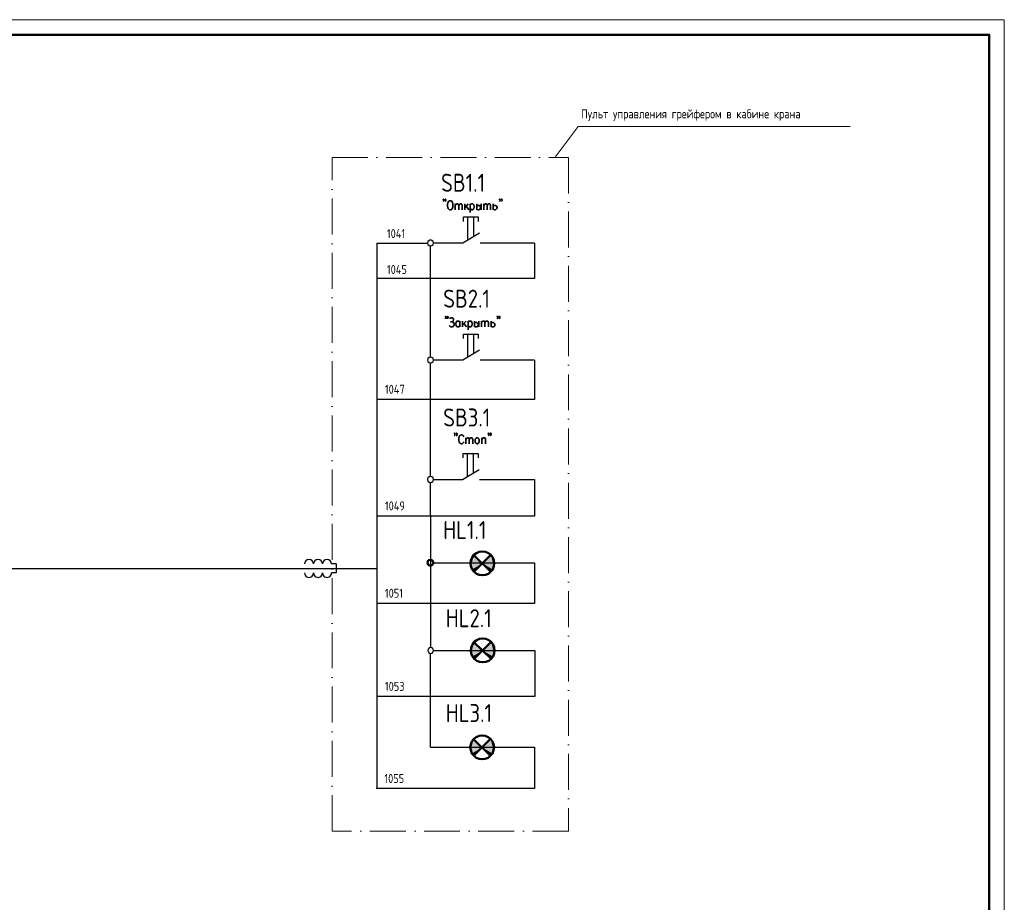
# Model space of a CAD drawing. Header units: millimetres. Extents: x 9 to 850, y -5 to 589.
# Tile 4 of 4: x 521 to 850, y 294 to 589. Entities that reach past the tile are written whole.
import ezdxf

# ---------------------------------------------------------------- set-up
doc = ezdxf.new("R2010")
doc.units = ezdxf.units.MM
doc.linetypes.add('ACAD_ISO10W100', pattern=[18, 12, -3, 0, -3])
for name, color, linetype in [('Bord', 1, 'Continuous'), ('Cont', 6, 'Continuous'), ('DIM', 7, 'Continuous'), ('Sil', 4, 'Continuous'), ('Text', 3, 'Continuous'), ('Спецификации', 7, 'Continuous'), ('текст', 7, 'Continuous')]:
    doc.layers.add(name, color=color, linetype=linetype)
doc.styles.add('Style1', font='romans.shx', dxfattribs={"width": 0.8})

# ---------------------------------------------------------------- blocks, each defined once
blk = doc.blocks.new('*U7')
at = {"linetype": 'ByBlock', "lineweight": 15}
blk.add_lwpolyline([(-841, 0), (0, 0), (0, 594), (-841, 594)], close=True, dxfattribs=at)
at = {"linetype": 'ByBlock', "lineweight": 50}
blk.add_lwpolyline([(-821, 589), (-5, 589), (-5, 5), (-821, 5)], close=True, dxfattribs=at)
blk = doc.blocks.new('A$C4BB21A96')
at = {"layer": 'Sil'}
for p, q in [((1.5, 10.5), (4.5, 10.5)), ((1.5, 10.5), (1.5, 9)), ((4.5, 10.5), (4.5, 9))]:
    blk.add_line(p, q, dxfattribs=at)
for centre, start, end in [((1.5, 7.5), 90, 270), ((4.5, 7.5), 270, 90), ((1.5, 4.5), 90, 270), ((4.5, 4.5), 270, 90), ((1.5, 1.5), 90, 270), ((4.5, 1.5), 270, 90)]:
    blk.add_arc(centre, 1.5, start, end, dxfattribs=at)

msp = doc.modelspace()

# ---------------------------------------------------------------- hatches: boundary and pattern name
at = {"transparency": 33554560}
for points in [[(672.03, 406.12), (672.37, 409.09), (671.86, 407.14)], [(672.03, 408.16), (671.86, 407.14), (672.37, 409.09)], [(672.45, 405.19), (672.96, 409.93), (672.03, 406.12)], [(672.37, 409.09), (672.03, 406.12), (672.96, 409.93)], [(672.96, 409.93), (672.45, 405.19), (675.84, 407.14)], [(678.72, 409.93), (679.22, 405.19), (675.92, 407.14)], [(679.22, 405.19), (678.72, 409.93), (679.65, 406.12)], [(679.31, 409.09), (679.65, 406.12), (678.72, 409.93)], [(679.65, 406.12), (679.31, 409.09), (679.82, 407.14)], [(679.73, 408.16), (679.82, 407.14), (679.31, 409.09)], [(673.04, 404.35), (675.84, 407.14), (672.45, 405.19)], [(678.63, 404.35), (675.92, 407.14), (679.22, 405.19)], [(672.11, 377.06), (672.45, 380.03), (671.94, 378.08)], [(672.11, 379.1), (671.94, 378.08), (672.45, 380.03)], [(672.54, 376.13), (673.04, 380.87), (672.11, 377.06)], [(672.45, 380.03), (672.11, 377.06), (673.04, 380.87)], [(673.04, 380.87), (672.54, 376.13), (675.92, 378.08)], [(673.13, 375.37), (675.92, 378.08), (672.54, 376.13)], [(678.8, 380.87), (679.31, 376.13), (676.01, 378.08)], [(678.72, 375.37), (676.01, 378.08), (679.31, 376.13)], [(679.31, 376.13), (678.8, 380.87), (679.73, 377.06)], [(679.39, 380.03), (679.73, 377.06), (678.8, 380.87)], [(679.73, 377.06), (679.39, 380.03), (679.9, 378.08)], [(679.82, 379.1), (679.9, 378.08), (679.39, 380.03)], [(672.37, 343.78), (672.87, 348.52), (671.94, 344.71)], [(672.28, 347.67), (671.94, 344.71), (672.87, 348.52)], [(672.87, 348.52), (672.37, 343.78), (675.75, 345.73)], [(678.63, 348.52), (679.14, 343.78), (675.84, 345.73)], [(679.14, 343.78), (678.63, 348.52), (679.56, 344.71)], [(679.22, 347.67), (679.56, 344.71), (678.63, 348.52)], [(671.94, 344.71), (672.28, 347.67), (671.77, 345.73)], [(671.94, 346.74), (671.77, 345.73), (672.28, 347.67)], [(672.96, 343.02), (675.75, 345.73), (672.37, 343.78)], [(678.55, 343.02), (675.84, 345.73), (679.14, 343.78)], [(679.56, 344.71), (679.22, 347.67), (679.73, 345.73)], [(679.65, 346.74), (679.73, 345.73), (679.22, 347.67)]]:
    msp.add_hatch(color=7, dxfattribs=at).paths.add_polyline_path(points, flags=0)

# ---------------------------------------------------------------- linework, layer by layer
at = {"color": 7, "lineweight": 20}
for p, q in [((700.08, 542.8), (707.79, 553)), ((707.79, 553), (798.61, 553))]:
    msp.add_line(p, q, dxfattribs=at)
at = {"color": 7, "lineweight": 35, "flags": 128}
for points in [[(662.97, 528.58), (662.88, 528.5), (662.71, 528.58), (662.88, 528.75), (662.97, 528.58), (662.97, 528.33), (662.88, 528.07), (662.71, 527.9)], [(663.65, 528.58), (663.56, 528.5), (663.39, 528.58), (663.56, 528.75), (663.65, 528.58), (663.65, 528.33), (663.56, 528.07), (663.39, 527.9)], [(664.92, 528.16), (665.34, 528.16), (665.59, 528.07), (665.76, 527.73), (665.93, 527.48), (666.02, 527.06), (666.02, 526.38), (665.93, 525.96), (665.76, 525.62), (665.59, 525.36), (665.34, 525.19), (664.92, 525.19), (664.66, 525.36), (664.41, 525.62), (664.32, 525.96), (664.24, 526.38), (664.24, 527.06), (664.32, 527.48), (664.41, 527.73), (664.66, 528.07), (664.92, 528.16)], [(666.78, 527.23), (666.78, 525.19)], [(666.78, 526.63), (667.12, 527.06), (667.37, 527.23), (667.63, 527.23), (667.79, 527.06), (667.96, 526.63), (667.96, 525.19)], [(667.96, 526.63), (668.3, 527.06), (668.47, 527.23), (668.73, 527.23), (668.98, 527.06), (669.06, 526.63), (669.06, 525.19)], [(670, 527.23), (670, 525.19)], [(671.1, 527.23), (670, 525.79)], [(670.42, 526.38), (671.27, 525.19)], [(671.77, 527.23), (671.77, 524.26)], [(671.77, 526.8), (672.03, 527.06), (672.28, 527.23), (672.62, 527.23), (672.79, 527.06), (673.04, 526.8), (673.13, 526.38), (673.13, 526.04), (673.04, 525.62), (672.79, 525.36), (672.62, 525.19), (672.28, 525.19), (672.03, 525.36), (671.77, 525.62)], [(673.98, 527.23), (673.98, 525.19)], [(673.98, 526.38), (674.06, 526.46), (674.31, 526.63), (674.65, 526.63), (674.74, 526.63), (674.99, 526.46), (675.08, 526.38), (675.16, 526.04), (675.16, 525.79), (675.08, 525.53), (674.99, 525.36), (674.74, 525.19), (674.31, 525.19), (674.06, 525.36), (673.98, 525.53)], [(675.41, 527.23), (675.41, 525.19)], [(676.35, 527.23), (676.35, 525.19)], [(676.35, 526.63), (676.68, 527.06), (676.85, 527.23), (677.11, 527.23), (677.36, 527.06), (677.45, 526.63), (677.45, 525.19)], [(677.45, 526.63), (677.79, 527.06), (678.04, 527.23), (678.21, 527.23), (678.46, 527.06), (678.55, 526.63), (678.55, 525.19)], [(679.48, 527.23), (679.48, 525.19)], [(679.48, 526.38), (679.56, 526.46), (679.82, 526.63), (680.16, 526.63), (680.24, 526.63), (680.49, 526.46), (680.58, 526.38), (680.75, 526.04), (680.75, 525.79), (680.58, 525.53), (680.49, 525.36), (680.24, 525.19), (679.82, 525.19), (679.56, 525.36), (679.48, 525.53)], [(681.76, 528.58), (681.6, 528.5), (681.51, 528.58), (681.6, 528.75), (681.76, 528.58), (681.76, 528.33), (681.6, 528.07), (681.51, 527.9)], [(682.44, 528.58), (682.27, 528.5), (682.19, 528.58), (682.27, 528.75), (682.44, 528.58), (682.44, 528.33), (682.27, 528.07), (682.19, 527.9)], [(663.73, 489.51), (663.56, 489.34), (663.48, 489.51), (663.56, 489.68), (663.73, 489.51), (663.73, 489.25), (663.56, 488.91), (663.48, 488.83)], [(664.41, 489.51), (664.24, 489.34), (664.15, 489.51), (664.24, 489.68), (664.41, 489.51), (664.41, 489.25), (664.24, 488.91), (664.15, 488.83)], [(681, 489.51), (680.92, 489.34), (680.75, 489.51), (680.92, 489.68), (681, 489.51), (681, 489.25), (680.92, 488.91), (680.75, 488.83)], [(681.68, 489.51), (681.6, 489.34), (681.43, 489.51), (681.6, 489.68), (681.68, 489.51), (681.68, 489.25), (681.6, 488.91), (681.43, 488.83)], [(664.92, 488.91), (665.42, 489.08), (665.76, 489.08), (666.1, 488.91), (666.19, 488.66), (666.19, 488.41), (666.1, 488.07), (665.76, 487.81), (666.1, 487.64), (666.27, 487.39), (666.44, 487.14), (666.44, 486.8), (666.27, 486.54), (666.1, 486.29), (665.76, 486.12), (665.42, 486.12), (665.09, 486.29), (664.75, 486.54)], [(665.76, 487.81), (665.25, 487.81)], [(668.3, 486.54), (668.13, 486.29), (667.88, 486.12), (667.54, 486.12), (667.29, 486.29), (667.2, 486.37), (667.12, 486.54), (666.95, 486.97), (666.95, 487.22), (667.12, 487.64), (667.29, 487.98), (667.54, 488.07), (667.88, 488.07), (668.13, 487.98), (668.3, 487.64)], [(668.3, 488.07), (668.3, 486.12)], [(669.23, 488.07), (669.23, 486.12)], [(670.42, 488.07), (669.23, 486.71)], [(669.66, 487.22), (670.5, 486.12)], [(671.1, 488.07), (671.1, 485.1)], [(671.1, 487.64), (671.27, 487.98), (671.52, 488.07), (671.86, 488.07), (672.11, 487.98), (672.28, 487.64), (672.45, 487.22), (672.45, 486.97), (672.28, 486.54), (672.11, 486.29), (671.86, 486.12), (671.52, 486.12), (671.27, 486.29), (671.1, 486.54)], [(673.21, 488.07), (673.21, 486.12)], [(673.21, 487.22), (673.3, 487.39), (673.55, 487.56), (673.89, 487.56), (673.98, 487.56), (674.23, 487.39), (674.31, 487.22), (674.48, 486.97), (674.48, 486.71), (674.31, 486.37), (674.23, 486.29), (673.98, 486.12), (673.55, 486.12), (673.3, 486.29), (673.21, 486.37)], [(674.65, 488.07), (674.65, 486.12)], [(675.58, 488.07), (675.58, 486.12)], [(675.58, 487.56), (675.92, 487.98), (676.18, 488.07), (676.35, 488.07), (676.6, 487.98), (676.68, 487.56), (676.68, 486.12)], [(676.68, 487.56), (677.02, 487.98), (677.28, 488.07), (677.53, 488.07), (677.7, 487.98), (677.87, 487.56), (677.87, 486.12)], [(678.72, 488.07), (678.72, 486.12)], [(678.72, 487.22), (678.89, 487.39), (679.06, 487.56), (679.39, 487.56), (679.56, 487.56), (679.73, 487.39), (679.9, 487.22), (679.99, 486.97), (679.99, 486.71), (679.9, 486.37), (679.73, 486.29), (679.56, 486.12), (679.06, 486.12), (678.89, 486.29), (678.72, 486.37)], [(666.69, 450.5), (666.61, 450.33), (666.44, 450.5), (666.61, 450.67), (666.69, 450.5), (666.69, 450.25), (666.61, 449.91), (666.44, 449.83)], [(667.37, 450.5), (667.29, 450.33), (667.12, 450.5), (667.29, 450.67), (667.37, 450.5), (667.37, 450.25), (667.29, 449.91), (667.12, 449.83)], [(678.04, 450.5), (677.87, 450.33), (677.79, 450.5), (677.87, 450.67), (678.04, 450.5), (678.04, 450.25), (677.87, 449.91), (677.79, 449.83)], [(678.72, 450.5), (678.55, 450.33), (678.46, 450.5), (678.55, 450.67), (678.72, 450.5), (678.72, 450.25), (678.55, 449.91), (678.46, 449.83)], [(669.66, 449.4), (669.49, 449.66), (669.4, 449.83), (669.32, 449.91), (669.06, 450.08), (668.64, 450.08), (668.39, 449.91), (668.3, 449.83), (668.13, 449.66), (668.05, 449.4), (667.96, 448.98), (667.96, 448.22), (668.05, 447.79), (668.13, 447.54), (668.39, 447.29), (668.64, 447.12), (669.06, 447.12), (669.32, 447.29), (669.49, 447.54), (669.66, 447.79)], [(670.33, 449.06), (670.33, 447.12)], [(670.33, 448.56), (670.67, 448.98), (670.93, 449.06), (671.1, 449.06), (671.35, 448.98), (671.44, 448.56), (671.44, 447.12)], [(671.44, 448.56), (671.77, 448.98), (672.03, 449.06), (672.28, 449.06), (672.45, 448.98), (672.62, 448.56), (672.62, 447.12)], [(673.98, 449.06), (674.31, 449.06), (674.48, 448.98), (674.74, 448.64), (674.82, 448.22), (674.82, 447.96), (674.74, 447.54), (674.48, 447.29), (674.31, 447.12), (673.98, 447.12), (673.72, 447.29), (673.47, 447.54), (673.38, 447.96), (673.38, 448.22), (673.47, 448.64), (673.72, 448.98), (673.98, 449.06)], [(675.67, 449.06), (675.67, 447.12)], [(675.67, 448.56), (676.01, 448.98), (676.18, 449.06), (676.52, 449.06), (676.77, 448.98), (676.85, 448.64), (676.85, 447.12)]]:
    msp.add_lwpolyline(points, dxfattribs=at)
at = {"color": 7, "lineweight": 50, "flags": 128}
for points in [[(679.82, 407.22), (679.65, 408.24), (679.31, 409.17), (678.63, 410.02), (677.87, 410.61), (676.85, 411.03), (675.84, 411.12), (674.82, 411.03), (673.89, 410.61), (673.04, 410.02), (672.45, 409.17), (672.03, 408.24), (671.86, 407.22), (672.03, 406.21), (672.45, 405.19), (673.04, 404.43), (673.89, 403.75), (674.82, 403.41), (675.84, 403.24), (676.85, 403.41), (677.87, 403.75), (678.63, 404.43), (679.31, 405.19), (679.65, 406.21), (679.82, 407.22)], [(659.5, 407.39), (659.33, 407.9), (658.99, 408.24), (658.48, 408.41), (657.97, 408.24), (657.63, 407.9), (657.55, 407.39), (657.63, 406.89), (657.97, 406.55), (658.48, 406.38), (658.99, 406.55), (659.33, 406.89), (659.5, 407.39)], [(678.63, 404.35), (672.96, 409.93)], [(673.04, 404.35), (678.63, 410.02)], [(679.9, 378.16), (679.73, 379.18), (679.39, 380.11), (678.72, 380.96), (677.95, 381.55), (676.94, 381.97), (675.92, 382.14), (674.91, 381.97), (673.98, 381.55), (673.13, 380.96), (672.54, 380.11), (672.11, 379.18), (671.94, 378.16), (672.11, 377.15), (672.54, 376.13), (673.13, 375.37), (673.98, 374.69), (674.91, 374.35), (675.92, 374.18), (676.94, 374.35), (677.95, 374.69), (678.72, 375.37), (679.39, 376.13), (679.73, 377.15), (679.9, 378.16)], [(678.72, 375.29), (673.04, 380.87)], [(673.13, 375.37), (678.72, 380.96)], [(679.73, 345.81), (679.56, 346.83), (679.22, 347.76), (678.55, 348.61), (677.79, 349.2), (676.77, 349.62), (675.75, 349.79), (674.74, 349.62), (673.81, 349.2), (672.96, 348.61), (672.37, 347.76), (671.94, 346.83), (671.77, 345.81), (671.94, 344.8), (672.37, 343.78), (672.96, 343.02), (673.81, 342.34), (674.74, 342), (675.75, 341.83), (676.77, 342), (677.79, 342.34), (678.55, 343.02), (679.22, 343.78), (679.56, 344.8), (679.73, 345.81)], [(678.55, 342.93), (672.87, 348.52)], [(672.96, 343.02), (678.55, 348.61)]]:
    msp.add_lwpolyline(points, dxfattribs=at)
at = {"color": 7, "lineweight": 18, "flags": 128}
for points in [[(675.84, 407.14), (675.84, 407.22)], [(679.82, 407.22), (679.82, 407.31)], [(675.92, 378.08), (675.92, 378.16)], [(679.9, 378.16), (679.9, 378.25)], [(675.75, 345.73), (675.75, 345.81)], [(679.73, 345.81), (679.73, 345.9)]]:
    msp.add_lwpolyline(points, dxfattribs=at)
at = {"layer": 'Bord', "color": 7, "linetype": 'ACAD_ISO10W100', "lineweight": 20}
msp.add_lwpolyline([(625.66, 542.67), (704.56, 542.67), (704.56, 317.86), (625.66, 317.86)], close=True, dxfattribs=at)
at = {"layer": 'Cont', "color": 7, "flags": 128}
for points in [[(669.57, 521.3), (669.57, 522.82), (671.01, 522.82)], [(671.01, 515.12), (671.01, 522.82)], [(671.01, 522.82), (674.48, 522.82)], [(673.04, 516.3), (673.04, 522.82)], [(674.48, 522.82), (674.48, 521.3)], [(674.91, 517.41), (669.32, 514.1), (659.5, 514.1)], [(640.62, 514.1), (657.55, 514.1)], [(659.5, 514.1), (659.41, 514.61), (658.99, 514.95), (658.57, 515.12), (658.06, 514.95), (657.63, 514.61), (657.55, 514.1), (657.63, 513.6), (658.06, 513.26), (658.57, 513.17), (658.99, 513.26), (659.41, 513.6), (659.5, 514.1)], [(658.57, 476.04), (658.57, 513.17)], [(693.28, 514.1), (675.08, 514.1)], [(693.28, 514.1), (693.28, 502.25)], [(693.28, 502.25), (640.45, 502.25)], [(669.57, 482.22), (669.57, 483.66), (671.01, 483.66)], [(671.01, 476.04), (671.01, 483.66)], [(671.01, 483.66), (674.48, 483.66)], [(673.04, 477.23), (673.04, 483.66)], [(674.48, 483.66), (674.48, 482.22)], [(674.91, 478.33), (669.32, 475.03), (659.5, 475.03)], [(659.5, 475.03), (659.41, 475.54), (658.99, 475.87), (658.57, 476.04), (658.06, 475.87), (657.63, 475.54), (657.55, 475.03), (657.63, 474.52), (658.06, 474.18), (658.57, 474.01), (658.99, 474.18), (659.41, 474.52), (659.5, 475.03)], [(658.57, 436.04), (658.57, 474.01)], [(693.28, 475.03), (675.08, 475.03)], [(693.28, 475.03), (693.28, 461.9)], [(693.28, 461.9), (640.45, 461.9)], [(669.4, 442.37), (669.4, 443.81), (670.93, 443.81)], [(670.93, 436.19), (670.93, 443.81)], [(670.93, 443.81), (674.4, 443.81)], [(672.87, 437.38), (672.87, 443.81)], [(674.4, 443.81), (674.4, 442.37)], [(669.23, 435.18), (674.74, 438.48)], [(659.5, 435.18), (659.41, 435.69), (658.99, 436.02), (658.57, 436.19), (658.06, 436.02), (657.63, 435.69), (657.55, 435.18), (657.63, 434.67), (658.06, 434.33), (658.57, 434.16), (658.99, 434.33), (659.41, 434.67), (659.5, 435.18)], [(658.57, 423.41), (658.57, 434.16)], [(659.5, 435.18), (669.23, 435.18)], [(674.91, 435.18), (693.28, 435.18)], [(693.28, 435.18), (693.28, 422.99)], [(693.28, 422.99), (640.45, 422.99)], [(658.57, 423.25), (658.57, 379.1)], [(659.5, 407.39), (693.28, 407.39)], [(693.28, 407.39), (693.28, 393.85)], [(693.28, 393.85), (640.45, 393.85)], [(659.58, 378.16), (659.41, 378.59), (659.07, 379.01), (658.57, 379.1), (658.06, 379.01), (657.72, 378.59), (657.63, 378.16), (657.72, 377.66), (658.06, 377.23), (658.57, 377.15), (659.07, 377.23), (659.41, 377.66), (659.58, 378.16)], [(659.58, 378.16), (693.36, 378.16)], [(693.36, 378.16), (693.36, 362.75)], [(658.48, 345.81), (658.48, 377.23)], [(693.36, 362.75), (640.53, 362.75)], [(693.19, 345.81), (693.19, 332.01), (640.36, 332.01)], [(658.48, 345.81), (693.19, 345.81)]]:
    msp.add_lwpolyline(points, dxfattribs=at)
at = {"layer": 'Sil', "color": 7}
for p, q in [((640.62, 514.1), (640.62, 332.01)), ((513.16, 405.48), (640.62, 405.48))]:
    msp.add_line(p, q, dxfattribs=at)

# ---------------------------------------------------------------- block references
at = {"layer": 'DIM', "color": 7, "rotation": 270}
msp.add_blockref('A$C4BB21A96', (616.5, 408.48), dxfattribs=at)
at = {"layer": 'Спецификации', "linetype": 'ByBlock', "lineweight": 15}
msp.add_blockref('*U7', (850.04, -5.37), dxfattribs=at)

# ---------------------------------------------------------------- texts
at = {"layer": 'Text', "color": 7, "style": 'Style1', "width": 0.8}
for s, p in [('Пульт управления грейфером в кабине крана', (708.79, 555.7)), ('1041', (643.98, 515.74)), ('1045', (643.98, 503.76)), ('1047', (643.31, 463.79)), ('1049', (643.31, 424.87)), ('1051', (643.31, 395.73)), ('1053', (643.31, 364.64)), ('1055', (643.14, 333.89))]:
    msp.add_text(s, height=3, dxfattribs=at).set_placement(p)
at = {"layer": 'текст', "color": 7, "lineweight": 40, "style": 'Style1', "width": 0.8}
for s, p in [('SB1.1', (662.05, 531.21)), ('SB2.1', (662.76, 492.53)), ('SB3.1', (662.76, 452.87)), ('HL1.1', (662.76, 415.32)), ('HL2.1', (663.62, 385.89)), ('HL3.1', (663.62, 354.23))]:
    msp.add_text(s, height=6, dxfattribs=at).set_placement(p)

doc.saveas('drawing.dxf')
